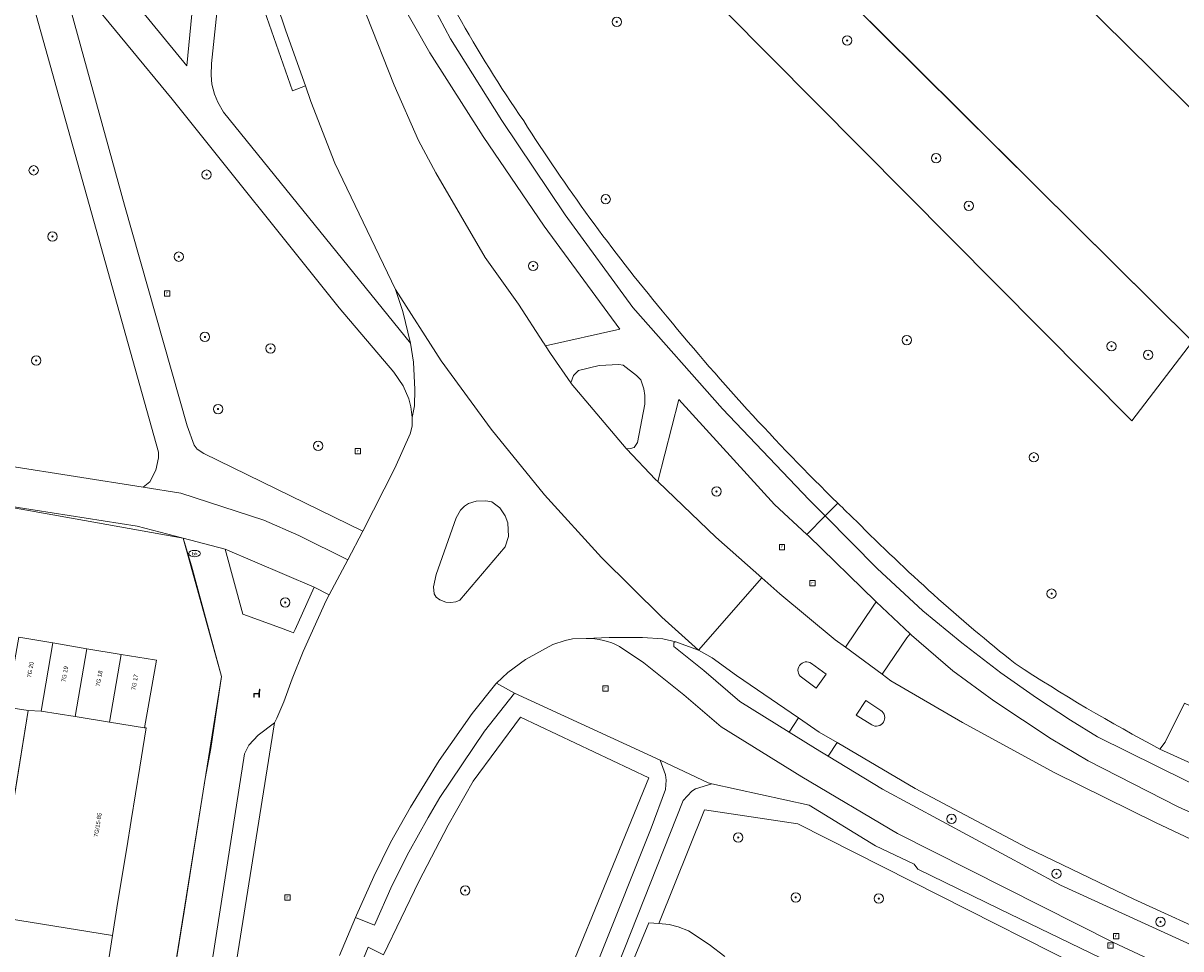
# Model space of a CAD drawing. Header units: metres. Extents: x 207466 to 209466, y 475780 to 477780.
# Tile 56 of 189: x 208021 to 208120, y 476420 to 476499. Entities that reach past the tile are written whole.
import ezdxf

# ---------------------------------------------------------------- set-up
doc = ezdxf.new("R2010")
doc.units = ezdxf.units.M
doc.layers.get('0').update_dxf_attribs({"color": 253, "linetype": 'CONTINUOUS'})
for name, color, linetype, lineweight, true_color in [('B-RO-GR-BEPLANTING_CULTUUR_BODEMBEDEKKER-GV', 7, 'CONTINUOUS', 0, 0x6d8a47), ('B-RO-GR-BEPLANTING_CULTUUR_BOSPLANTSOEN-GV', 7, 'CONTINUOUS', 0, 0x6d8a47), ('B-RO-GR-BEPLANTING_CULTUUR_HEESTERS-GV', 7, 'CONTINUOUS', 0, 0x6d8a47), ('B-RO-GR-BOOM-S', 7, 'CONTINUOUS', 0, 0x6d8a47), ('B-RO-KL-WATER_BRANDLEIDING_PUT-S', 7, 'CONTINUOUS', 0, 0x478c9a), ('B-RO-OG-BEBOUWING-GV', 7, 'CONTINUOUS', 0, 0xa50000)]:
    doc.layers.add(name, color=color, linetype=linetype, lineweight=lineweight, true_color=true_color)
for name, color, linetype, lineweight in [('B-RO-IE-MEUBILAIR_WEGMEUBILAIR-S', 253, 'CONTINUOUS', 0), ('B-RO-OG-BEBOUWING-T18', 7, 'CONTINUOUS', 0), ('B-RO-OG-TERREIN_CULTUURSCHEIDING-GV', 253, 'CONTINUOUS', 0), ('B-RO-OG-TERREIN_ERF-GV', 253, 'CONTINUOUS', 0), ('B-RO-RI-GWA_RIOOLPUT-S', 253, 'CONTINUOUS', 0), ('B-RO-VH-VERHARDING_ASFALT-GV', 253, 'CONTINUOUS', 0), ('B-RO-VH-VERHARDING_BETONSTRAATSTEEN-GV', 253, 'CONTINUOUS', 0), ('B-RO-VH-VERHARDING_TEGEL-GV', 253, 'CONTINUOUS', 0), ('B-WE-KG-GRENS_PERCEEL-GV', 150, 'CONTINUOUS', 18)]:
    doc.layers.add(name, color=color, linetype=linetype, lineweight=lineweight)
doc.styles.add('NLCS-ISO', font='NLCS-ISO.ttf')
doc.styles.add('NLCS-ISO-M200-T18', font='NLCS-ISO.ttf', dxfattribs={"height": 1.8})

# ---------------------------------------------------------------- blocks, each defined once
blk = doc.blocks.new('SRI-PUT_INSPECTIEPUT_RIOOLPUT-SO1')
at = {"color": 0, "linetype": 'ByBlock', "lineweight": -2, "flags": 128}
blk.add_lwpolyline([(-1.125, -1.125), (1.125, -1.125), (1.125, 1.125), (-1.125, 1.125), (-1.125, -1.125)], dxfattribs=at)
at = {"color": 0, "linetype": 'ByBlock', "lineweight": -2, "insert": (0, 0.2828), "char_height": 1.5, "attachment_point": 5, "line_spacing_factor": 0.8, "style": 'NLCS-ISO'}
blk.add_mtext('{\\C0;r}', dxfattribs=at)
blk = doc.blocks.new('SKL-WATER_BRANDKRAAN_BRANDPUT-SO1')
at = {"color": 0, "linetype": 'ByBlock', "lineweight": -2}
blk.add_ellipse((0, 0), major_axis=(2.5, 0), ratio=0.54, dxfattribs=at)
at = {"color": 0, "linetype": 'ByBlock', "lineweight": -2, "insert": (0.1554, 0), "char_height": 1.5, "attachment_point": 5, "line_spacing_factor": 0.8, "style": 'NLCS-ISO'}
blk.add_mtext('{\\C0;bk}', dxfattribs=at)
blk = doc.blocks.new('SIE-WEG_ZITBANK-SO1')
at = {"color": 0, "linetype": 'ByBlock', "lineweight": -2, "flags": 128}
blk.add_lwpolyline([(-0.9125, -1.6313), (-0.9125, -0.2), (1.0875, -0.2), (1.0875, -1.6313), (1.2875, -1.6313), (1.2875, -0.2125), (1.5361, 1.7765), (1.3346, 1.7765), (1.1125, 0), (-1.1125, 0), (-1.1125, -1.6313), (-0.9125, -1.6313)], dxfattribs=at)
blk = doc.blocks.new('SGR-BOOM_01-SO1')
at = {"linetype": 'Continuous'}
h = blk.add_hatch(color=0, dxfattribs=at)
edge = h.paths.add_edge_path()
edge.add_arc((0, 0), 0.25, 0, 360)
at = {"color": 0, "linetype": 'ByBlock', "lineweight": -2}
for radius in [2, 0.25]:
    blk.add_circle((0, 0), radius, dxfattribs=at)

msp = doc.modelspace()

# ---------------------------------------------------------------- linework, layer by layer
at = {"layer": 'B-RO-GR-BEPLANTING_CULTUUR_BODEMBEDEKKER-GV', "flags": 128}
msp.add_lwpolyline([(208046.187, 476450.477), (208038.547, 476453.711), (208040.067, 476448.148), (208043.303, 476446.993), (208044.131, 476446.663), (208044.41, 476446.551), (208044.545, 476446.851), (208046.187, 476450.477)], dxfattribs=at)
at = {"layer": 'B-RO-GR-BEPLANTING_CULTUUR_BOSPLANTSOEN-GV', "flags": 128}
msp.add_lwpolyline([(208081.312, 476418.859), (208079.974, 476419.893), (208078.211, 476421.049), (208077.329, 476421.384), (208076.539, 476421.597), (208075.657, 476421.688), (208074.795, 476421.741), (208067.964, 476405.264)], dxfattribs=at)
at = {"layer": 'B-RO-GR-BEPLANTING_CULTUUR_HEESTERS-GV', "flags": 128}
for points in [[(208116.122, 476464.701), (208121.334, 476471.484), (208114.591, 476478.176), (208107.989, 476484.727), (208101.387, 476491.277), (208094.786, 476497.828), (208088.184, 476504.379), (208081.583, 476510.93), (208074.981, 476517.481), (208071.5, 476520.936), (208065.889, 476515.375), (208116.122, 476464.701)], [(208021.699, 476439.904), (208019.855, 476440.188), (208016.929, 476440.639), (208013.771, 476441.125), (208014.739, 476447.203), (208012.924, 476447.492), (208012.871, 476447.156), (208012.258, 476443.406), (208011.175, 476437.281), (208007.806, 476415.589), (208013.491, 476411.922), (208016.806, 476409.613), (208018.852, 476422.281), (208021.699, 476439.904)]]:
    msp.add_lwpolyline(points, dxfattribs=at)
at = {"layer": 'B-RO-OG-BEBOUWING-GV', "flags": 128}
for points in [[(208068.018, 476524.391), (208071.5, 476520.936), (208074.981, 476517.481), (208081.583, 476510.93), (208088.184, 476504.379), (208094.786, 476497.828), (208101.387, 476491.277), (208107.989, 476484.727), (208114.591, 476478.176), (208121.334, 476471.484), (208131.289, 476481.383), (208124.549, 476488.079), (208117.952, 476494.633), (208111.354, 476501.188), (208104.756, 476507.743), (208098.159, 476514.297), (208091.561, 476520.852), (208084.963, 476527.407), (208084.789, 476527.58), (208090.546, 476533.531), (208086.35, 476537.763), (208080.49, 476531.915), (208077.993, 476534.445), (208068.018, 476524.391)], [(208023.813, 476445.689), (208020.894, 476446.176), (208019.855, 476440.188), (208021.699, 476439.904), (208022.803, 476439.864), (208023.813, 476445.689)], [(208026.733, 476445.202), (208023.813, 476445.689), (208022.803, 476439.864), (208025.726, 476439.392), (208026.733, 476445.202)], [(208029.653, 476444.715), (208026.733, 476445.202), (208025.726, 476439.392), (208028.648, 476438.92), (208029.653, 476444.715)], [(208032.511, 476444.238), (208029.653, 476444.715), (208028.648, 476438.92), (208031.669, 476438.432), (208032.671, 476444.211), (208032.511, 476444.238)], [(208030.506, 476430.485), (208031.248, 476435.075), (208031.647, 476437.544), (208031.787, 476438.413), (208031.669, 476438.432), (208028.648, 476438.92), (208025.726, 476439.392), (208022.803, 476439.864), (208021.699, 476439.904), (208018.852, 476422.281), (208028.919, 476420.654), (208029.388, 476423.56), (208030.131, 476428.162), (208030.506, 476430.485)], [(208027.662, 476412.874), (208028.363, 476417.216), (208028.919, 476420.654), (208018.852, 476422.281), (208016.806, 476409.613), (208016.005, 476404.657), (208026.072, 476403.031), (208026.545, 476405.96), (208027.26, 476410.39), (208027.662, 476412.874)]]:
    msp.add_lwpolyline(points, dxfattribs=at)
at = {"layer": 'B-RO-OG-TERREIN_CULTUURSCHEIDING-GV', "flags": 128}
for points in [[(208121.334, 476471.484), (208116.122, 476464.701), (208065.889, 476515.375)], [(208046.926, 476510.302), (208047.945, 476507.069), (208048.54, 476505.18), (208048.81, 476504.446), (208050.652, 476499.43), (208053.019, 476493.438), (208055.112, 476488.688), (208056.57, 476485.922), (208060.811, 476478.68), (208063.647, 476474.672), (208065.791, 476471.371), (208065.814, 476471.336), (208065.969, 476471.11), (208072.313, 476472.558), (208065.846, 476481.359), (208060.646, 476489.027), (208056.08, 476496.202), (208052.004, 476503.374), (208050.057, 476507.368)], [(208036.272, 476505.438), (208028.39, 476503.531), (208035.284, 476495.07), (208036.272, 476505.438)], [(208045.418, 476493.383), (208044.32, 476492.953), (208040.314, 476504.372), (208038.397, 476504.768), (208037.388, 476495.281), (208037.358, 476494.289), (208037.418, 476493.523), (208037.64, 476492.656), (208037.917, 476491.969), (208038.424, 476491.125), (208054.416, 476471.344), (208053.75, 476474.063), (208053.119, 476475.945), (208047.953, 476486.742), (208045.895, 476492.039), (208045.418, 476493.383)], [(208019.95, 476460.852), (208031.554, 476459.031), (208032.123, 476459.477), (208032.618, 476460.477), (208032.846, 476461.531), (208032.842, 476462.031), (208020.978, 476504.438)], [(208024.309, 476503.692), (208029.939, 476483.172), (208035.315, 476464.273), (208035.898, 476462.617), (208036.159, 476462.281), (208036.72, 476461.891), (208050.345, 476455.258), (208053.08, 476460.664), (208054.383, 476463.586), (208054.545, 476464.242), (208054.566, 476464.989), (208054.452, 476465.906), (208054.273, 476466.578), (208053.792, 476467.695), (208053.003, 476468.859), (208048.312, 476474.383), (208034.028, 476492.227), (208026.199, 476501.719), (208025.354, 476502.82), (208024.309, 476503.692)], [(208085.563, 476457.542), (208077.383, 476466.533), (208075.578, 476459.507), (208076.325, 476458.788), (208080.539, 476454.734), (208084.487, 476451.262), (208086.029, 476449.906), (208090.753, 476445.969), (208091.626, 476445.324), (208093.987, 476448.843), (208094.268, 476449.197), (208094.192, 476449.268), (208088.463, 476454.853), (208088.337, 476454.969), (208085.563, 476457.542)], [(208133.082, 476425.509), (208127.33, 476428.393), (208120.096, 476431.679), (208112.404, 476435.615), (208109.228, 476437.475), (208104.324, 476440.726), (208100.812, 476443.313), (208097.28, 476446.371), (208097.17, 476446.475), (208096.892, 476446.129), (208094.763, 476443.007), (208095.501, 476442.461), (208101.634, 476438.875), (208109.555, 476434.57), (208118.16, 476430.328), (208127.779, 476425.789), (208141.396, 476419.516), (208174.916, 476403.84), (208175.779, 476405.704), (208164.287, 476410.906), (208147.606, 476418.656), (208133.849, 476425.156), (208133.082, 476425.509)], [(208079.058, 476445.086), (208077.107, 476445.794), (208076.956, 476445.742), (208076.938, 476445.383), (208079.516, 476443.32), (208082.588, 476440.688), (208086.811, 476438.056), (208087.617, 476439.28), (208082.308, 476442.914), (208080.236, 476444.422), (208079.058, 476445.086)], [(208066.273, 476407.977), (208075.018, 476429.844), (208076.22, 476433.156), (208076.292, 476433.953), (208076.233, 476434.414), (208075.769, 476435.673), (208063.324, 476441.407), (208060.757, 476438.149), (208056.93, 476432.47), (208055.925, 476430.754), (208054.268, 476427.783), (208052.854, 476424.953), (208051.325, 476421.528), (208049.714, 476422.209), (208048.328, 476418.93)], [(208118.54, 476436.614), (208118.971, 476437.211), (208120.639, 476440.547)], [(208050.196, 476418.213), (208050.802, 476419.646), (208052.104, 476418.994), (208055.123, 476425.262), (208057.632, 476430.105), (208059.789, 476433.862), (208063.836, 476439.337), (208074.812, 476434.14)], [(208074.812, 476434.14), (208063.836, 476439.337), (208059.789, 476433.862), (208057.632, 476430.105), (208055.123, 476425.262), (208052.104, 476418.994), (208050.802, 476419.646), (208050.196, 476418.213)], [(208090.926, 476437.162), (208090.139, 476435.993), (208094.787, 476433.172), (208110.037, 476424.953), (208122.826, 476419.125), (208135.428, 476412.961), (208148.307, 476407.25), (208171.831, 476396.242), (208184.413, 476389.969), (208211.557, 476377.75), (208276.418, 476346.903), (208278.169, 476346.087)], [(208285.726, 476344.456), (208283.391, 476345.539), (208255.964, 476358.359), (208206.34, 476381.695), (208189.449, 476389.539), (208150.667, 476407.719), (208133.074, 476415.883), (208123.79, 476420.336), (208116.309, 476423.766), (208107.185, 476428.156), (208097.597, 476433.227), (208090.926, 476437.162)], [(208074.812, 476434.14), (208064.407, 476408.696)], [(208064.407, 476408.696), (208074.812, 476434.14)], [(208116.941, 476417.049), (208104.777, 476422.942), (208097.816, 476426.334), (208097.51, 476426.771), (208094.213, 476428.324), (208088.513, 476431.81), (208080.209, 476433.636), (208078.793, 476433.203), (208078.486, 476433.016), (208077.737, 476432.211), (208069.922, 476412.477)], [(208059.912, 476354.823), (208061.287, 476363.991), (208062.277, 476364.024), (208064.479, 476378.272), (208067.769, 476398.016), (208068.121, 476399.602), (208066.993, 476400.408), (208067.964, 476405.264), (208074.795, 476421.741), (208075.657, 476421.688), (208079.566, 476431.417), (208087.563, 476430.225), (208123.864, 476411.831)], [(208123.864, 476411.831), (208087.563, 476430.225), (208079.566, 476431.417), (208075.657, 476421.688)], [(208075.657, 476421.688), (208076.539, 476421.597), (208077.329, 476421.384), (208078.211, 476421.049), (208079.974, 476419.893), (208081.312, 476418.859)]]:
    msp.add_lwpolyline(points, dxfattribs=at)
at = {"layer": 'B-RO-OG-TERREIN_CULTUURSCHEIDING-GV'}
for centre, radius, start, end in [((208158.557, 476555.336), 114.644, 203.80348, 214.52143), ((208197.557, 476575.25), 158.165, 212.45795, 219.74352), ((208230.932, 476600.473), 199.963, 219.18648, 225.57903), ((208210.584, 476579.472), 170.722, 225.52327, 226.25665), ((208205.303, 476568.115), 158.917, 224.80077, 231.39942), ((208190.351, 476572.491), 153.686, 236.78177, 242.14368)]:
    msp.add_arc(centre, radius, start, end, dxfattribs=at)
at = {"layer": 'B-RO-OG-TERREIN_ERF-GV', "flags": 128}
for points in [[(208111.354, 476501.188), (208117.952, 476494.633), (208124.549, 476488.079), (208131.289, 476481.383), (208132.035, 476482.125), (208134.553, 476484.971), (208135.657, 476486.105), (208136.663, 476485.4), (208137.344, 476486.087), (208138.402, 476487.156), (208137.685, 476487.867), (208137.525, 476488.026), (208135.538, 476489.998), (208133.621, 476491.899), (208131.704, 476493.801), (208129.787, 476495.703), (208127.87, 476497.605), (208125.953, 476499.507)], [(208035.689, 476452.281), (208034.958, 476454.647), (208031.027, 476455.672), (208016.452, 476457.959)], [(208034.023, 476416.359), (208035.045, 476422.711), (208035.775, 476427.25), (208036.148, 476429.57), (208036.85, 476434.094), (208037.324, 476436.667), (208037.849, 476440.126), (208038.257, 476442.813), (208035.689, 476452.281)], [(208020.894, 476446.176), (208023.813, 476445.689), (208026.733, 476445.202), (208029.653, 476444.715), (208032.511, 476444.238), (208032.671, 476444.211), (208031.669, 476438.432), (208031.787, 476438.413), (208031.647, 476437.544), (208031.248, 476435.075), (208030.506, 476430.485), (208030.131, 476428.162), (208029.388, 476423.56), (208028.919, 476420.654), (208028.363, 476417.216)]]:
    msp.add_lwpolyline(points, dxfattribs=at)
at = {"layer": 'B-RO-VH-VERHARDING_ASFALT-GV', "flags": 128}
for points in [[(208042.126, 476502.914), (208043.747, 476498.086), (208045.418, 476493.383), (208045.895, 476492.039), (208047.953, 476486.742), (208053.119, 476475.945), (208057.048, 476469.85), (208061.308, 476463.982), (208065.884, 476458.357), (208070.764, 476452.993), (208075.932, 476447.906), (208079.058, 476445.086), (208084.487, 476451.262), (208080.539, 476454.734), (208076.325, 476458.788), (208075.578, 476459.507), (208075.39, 476459.688), (208072.904, 476462.299), (208072.877, 476462.328), (208068.171, 476467.891), (208068.134, 476467.944), (208066.406, 476470.47), (208065.969, 476471.11), (208065.814, 476471.336), (208065.791, 476471.371), (208063.647, 476474.672), (208060.811, 476478.68), (208056.57, 476485.922), (208055.112, 476488.688), (208053.019, 476493.438), (208050.652, 476499.43)], [(208127.779, 476425.789), (208118.16, 476430.328), (208109.555, 476434.57), (208101.634, 476438.875), (208095.501, 476442.461), (208094.763, 476443.007), (208091.626, 476445.324), (208090.753, 476445.969), (208086.029, 476449.906), (208084.487, 476451.262), (208079.058, 476445.086), (208080.236, 476444.422), (208082.308, 476442.914), (208087.617, 476439.28), (208089.386, 476438.07), (208090.926, 476437.162), (208097.597, 476433.227), (208107.185, 476428.156), (208116.309, 476423.766), (208123.79, 476420.336)], [(208088.722, 476443.935), (208089.983, 476443.026), (208089.123, 476441.821), (208087.86, 476442.753)], [(208093.882, 476438.681), (208092.554, 476439.497), (208093.365, 476440.757), (208094.661, 476439.912)], [(208069.922, 476412.477), (208077.737, 476432.211), (208078.486, 476433.016), (208078.793, 476433.203), (208080.209, 476433.636), (208079.884, 476433.707), (208075.769, 476435.673), (208076.233, 476434.414), (208076.292, 476433.953), (208076.22, 476433.156), (208075.018, 476429.844), (208066.273, 476407.977)]]:
    msp.add_lwpolyline(points, dxfattribs=at)
at = {"layer": 'B-RO-VH-VERHARDING_ASFALT-GV'}
for centre, radius, start, end in [((208088.294, 476443.342), 0.731, 54.1792, 233.61632), ((208094.263, 476439.302), 0.728, 238.42331, 56.92389)]:
    msp.add_arc(centre, radius, start, end, dxfattribs=at)
at = {"layer": 'B-RO-VH-VERHARDING_BETONSTRAATSTEEN-GV', "flags": 128}
for points in [[(208056.875, 476435.641), (208059.68, 476439.664), (208061.705, 476442.188), (208061.77, 476442.248), (208062.75, 476443.155), (208064.257, 476444.273), (208066.598, 476445.547), (208067.637, 476445.906), (208068.266, 476446.039), (208069.454, 476446.077), (208071.4, 476446.172), (208074.263, 476446.172), (208076.012, 476446.055), (208077.107, 476445.794), (208079.058, 476445.086), (208075.932, 476447.906), (208070.764, 476452.993), (208065.884, 476458.357), (208061.308, 476463.982), (208057.048, 476469.85), (208053.119, 476475.945), (208053.75, 476474.063), (208054.416, 476471.344), (208054.667, 476469.719), (208054.785, 476467.375), (208054.754, 476465.992), (208054.566, 476464.989), (208054.545, 476464.242), (208054.383, 476463.586), (208053.08, 476460.664), (208050.345, 476455.258), (208049.065, 476452.797), (208047.443, 476449.797), (208047.193, 476449.336), (208045.218, 476444.953), (208044.288, 476442.617), (208043.591, 476440.664), (208042.988, 476439.25), (208042.768, 476438.867), (208037.671, 476406.828)], [(208068.134, 476467.944), (208068.171, 476467.891), (208072.877, 476462.328), (208072.904, 476462.299), (208073.238, 476462.335), (208073.557, 476462.431), (208073.828, 476462.846), (208074.458, 476466.124), (208074.462, 476466.883), (208074.367, 476467.447), (208074.126, 476468.207), (208073.761, 476468.577), (208072.615, 476469.464), (208072.248, 476469.515), (208070.557, 476469.426), (208068.792, 476469.019), (208068.349, 476468.581), (208068.134, 476467.944)], [(208058.64, 476449.367), (208058.302, 476449.219), (208057.856, 476449.141), (208057.439, 476449.18), (208056.921, 476449.383), (208056.614, 476449.617), (208056.441, 476449.898), (208056.37, 476450.5), (208056.615, 476451.555), (208058.313, 476456.391), (208058.686, 476457.047), (208059.033, 476457.398), (208059.381, 476457.625), (208060.023, 476457.813), (208060.861, 476457.867), (208061.385, 476457.773), (208062.052, 476457.258), (208062.524, 476456.563), (208062.737, 476455.961), (208062.786, 476454.805), (208062.511, 476453.93), (208058.64, 476449.367)], [(208087.86, 476442.753), (208089.123, 476441.821), (208089.983, 476443.026), (208088.722, 476443.935)], [(208094.661, 476439.912), (208093.365, 476440.757), (208092.554, 476439.497), (208093.882, 476438.681)], [(208042.768, 476438.867), (208041.378, 476437.789), (208040.589, 476436.953), (208040.204, 476436.195), (208035.696, 476407.305), (208037.671, 476406.828), (208042.768, 476438.867)], [(208048.328, 476418.93), (208049.714, 476422.209), (208049.787, 476422.383), (208051.269, 476425.703), (208052.718, 476428.602), (208054.412, 476431.641), (208056.875, 476435.641)]]:
    msp.add_lwpolyline(points, dxfattribs=at)
at = {"layer": 'B-RO-VH-VERHARDING_BETONSTRAATSTEEN-GV'}
for centre, radius, start, end in [((208088.294, 476443.342), 0.731, 54.1792, 233.61632), ((208094.263, 476439.302), 0.728, 238.42331, 56.92389)]:
    msp.add_arc(centre, radius, start, end, dxfattribs=at)
at = {"layer": 'B-RO-VH-VERHARDING_TEGEL-GV', "flags": 128}
for points in [[(208053.665, 476509.066), (208052.46, 476508.576), (208052.566, 476508.281), (208054.936, 476502.898), (208057.838, 476497.391), (208062.238, 476490.398), (208067.645, 476482.328), (208073.428, 476474.414), (208081.111, 476465.727), (208088.522, 476457.953), (208089.899, 476456.562), (208090.973, 476457.656)], [(208041.326, 476504.984), (208040.887, 476505.711), (208040.041, 476506.586), (208039.597, 476506.809), (208038.999, 476506.633), (208038.68, 476506.313), (208038.501, 476505.75), (208038.397, 476504.768), (208040.314, 476504.372), (208044.32, 476492.953), (208045.418, 476493.383), (208043.747, 476498.086), (208042.126, 476502.914), (208041.326, 476504.984)], [(208024.309, 476503.692), (208023.571, 476504.359), (208023.336, 476504.984), (208021.422, 476504.541), (208020.978, 476504.438), (208032.842, 476462.031), (208032.846, 476461.531), (208032.618, 476460.477), (208032.123, 476459.477), (208031.554, 476459.031), (208034.77, 476458.516), (208041.873, 476456.188), (208044.863, 476454.891), (208049.065, 476452.797), (208050.345, 476455.258), (208036.72, 476461.891), (208036.159, 476462.281), (208035.898, 476462.617), (208035.315, 476464.273), (208029.939, 476483.172), (208024.309, 476503.692)], [(208026.199, 476501.719), (208034.028, 476492.227), (208048.312, 476474.383), (208053.003, 476468.859), (208053.792, 476467.695), (208054.273, 476466.578), (208054.452, 476465.906), (208054.566, 476464.989), (208054.754, 476465.992), (208054.785, 476467.375), (208054.667, 476469.719), (208054.416, 476471.344), (208038.424, 476491.125), (208037.917, 476491.969), (208037.64, 476492.656), (208037.418, 476493.523), (208037.358, 476494.289), (208037.388, 476495.281), (208038.397, 476504.768)], [(208036.272, 476505.438), (208035.284, 476495.07), (208028.39, 476503.531)], [(208052.004, 476503.374), (208056.08, 476496.202), (208060.646, 476489.027), (208065.846, 476481.359), (208072.313, 476472.558), (208065.969, 476471.11), (208066.406, 476470.47), (208068.134, 476467.944), (208068.349, 476468.581), (208068.792, 476469.019), (208070.557, 476469.426), (208072.248, 476469.515), (208072.615, 476469.464), (208073.761, 476468.577), (208074.126, 476468.207), (208074.367, 476467.447), (208074.462, 476466.883), (208074.458, 476466.124), (208073.828, 476462.846), (208073.557, 476462.431), (208073.238, 476462.335), (208072.904, 476462.299), (208075.39, 476459.688), (208075.578, 476459.507), (208077.383, 476466.533), (208085.563, 476457.542), (208088.337, 476454.969), (208089.899, 476456.562), (208088.522, 476457.953), (208081.111, 476465.727), (208073.428, 476474.414), (208067.645, 476482.328), (208062.238, 476490.398), (208057.838, 476497.391), (208054.936, 476502.898)], [(208031.554, 476459.031), (208019.95, 476460.852), (208019.31, 476462.857), (207996.63, 476466.682), (207996.613, 476466.547), (207996.022, 476461.938), (208007.33, 476459.82), (208008.176, 476459.625), (208014.686, 476458.314), (208016.452, 476457.959), (208031.027, 476455.672), (208034.958, 476454.647), (208038.547, 476453.711), (208046.187, 476450.477), (208047.443, 476449.797), (208049.065, 476452.797), (208044.863, 476454.891), (208041.873, 476456.188), (208034.77, 476458.516), (208031.554, 476459.031)], [(208060.023, 476457.813), (208059.381, 476457.625), (208059.033, 476457.398), (208058.686, 476457.047), (208058.313, 476456.391), (208056.615, 476451.555), (208056.37, 476450.5), (208056.441, 476449.898), (208056.614, 476449.617), (208056.921, 476449.383), (208057.439, 476449.18), (208057.856, 476449.141), (208058.302, 476449.219), (208058.64, 476449.367), (208062.511, 476453.93), (208062.786, 476454.805), (208062.737, 476455.961), (208062.524, 476456.563), (208062.052, 476457.258), (208061.385, 476457.773), (208060.861, 476457.867), (208060.023, 476457.813)], [(208090.973, 476457.656), (208089.899, 476456.562), (208094.355, 476452.063), (208098.251, 476448.453), (208101.597, 476445.695), (208104.934, 476443.141), (208107.967, 476440.992), (208110.895, 476439.07), (208113.204, 476437.656), (208123.401, 476432.602), (208155.101, 476417.844), (208167.786, 476411.828), (208211.813, 476391.234), (208235.58, 476380.203), (208248.317, 476374.109), (208284.227, 476357.245)], [(208089.899, 476456.562), (208088.337, 476454.969), (208088.463, 476454.853), (208094.192, 476449.268), (208094.268, 476449.197), (208097.17, 476446.475), (208097.28, 476446.371), (208100.812, 476443.313), (208104.324, 476440.726), (208109.228, 476437.475), (208112.404, 476435.615), (208120.096, 476431.679), (208127.33, 476428.393)], [(208284.227, 476357.245), (208248.317, 476374.109), (208235.58, 476380.203), (208211.813, 476391.234), (208167.786, 476411.828), (208155.101, 476417.844), (208123.401, 476432.602), (208113.204, 476437.656), (208110.895, 476439.07), (208107.967, 476440.992), (208104.934, 476443.141), (208101.597, 476445.695), (208098.251, 476448.453), (208094.355, 476452.063), (208089.899, 476456.562)], [(208035.696, 476407.305), (208040.204, 476436.195), (208040.589, 476436.953), (208041.378, 476437.789), (208042.768, 476438.867), (208042.988, 476439.25), (208043.591, 476440.664), (208044.288, 476442.617), (208045.218, 476444.953), (208047.193, 476449.336), (208047.443, 476449.797), (208046.187, 476450.477), (208044.545, 476446.851), (208044.41, 476446.551), (208044.131, 476446.663), (208043.303, 476446.993), (208040.067, 476448.148), (208038.547, 476453.711), (208034.958, 476454.647), (208035.689, 476452.281), (208038.257, 476442.813), (208037.849, 476440.126), (208037.324, 476436.667), (208036.85, 476434.094), (208036.148, 476429.57), (208035.775, 476427.25), (208035.045, 476422.711), (208034.023, 476416.359)], [(208094.268, 476449.197), (208093.987, 476448.843), (208091.626, 476445.324), (208094.763, 476443.007), (208096.892, 476446.129), (208097.17, 476446.475), (208094.268, 476449.197)], [(208069.454, 476446.077), (208068.266, 476446.039), (208067.637, 476445.906), (208066.598, 476445.547), (208064.257, 476444.273), (208062.75, 476443.155), (208061.77, 476442.248), (208063.324, 476441.407), (208075.769, 476435.673), (208079.884, 476433.707), (208080.209, 476433.636), (208088.513, 476431.81), (208094.213, 476428.324), (208097.51, 476426.771), (208097.816, 476426.334), (208104.777, 476422.942), (208116.941, 476417.049), (208125.784, 476412.986)], [(208090.139, 476435.993), (208089.432, 476436.422), (208086.811, 476438.056), (208082.588, 476440.688), (208079.516, 476443.32), (208076.938, 476445.383), (208076.956, 476445.742), (208077.107, 476445.794), (208076.012, 476446.055), (208074.263, 476446.172), (208071.4, 476446.172), (208069.454, 476446.077)], [(208072.301, 476445.382), (208074.367, 476443.983), (208077.794, 476441.24), (208080.986, 476438.505), (208087.884, 476434.24), (208096.095, 476429.397), (208114.571, 476420.053), (208274.595, 476345.4), (208277.039, 476344.003)], [(208087.884, 476434.24), (208080.986, 476438.505), (208077.794, 476441.24), (208074.367, 476443.983), (208072.301, 476445.382)], [(208063.324, 476441.407), (208061.77, 476442.248), (208061.705, 476442.188), (208059.68, 476439.664), (208056.875, 476435.641), (208054.412, 476431.641), (208052.718, 476428.602), (208051.269, 476425.703), (208049.787, 476422.383), (208049.714, 476422.209), (208051.325, 476421.528), (208052.854, 476424.953), (208054.268, 476427.783), (208055.925, 476430.754), (208056.93, 476432.47), (208060.757, 476438.149), (208063.324, 476441.407)], [(208125.124, 476438.46), (208122.253, 476439.754), (208120.639, 476440.547), (208118.971, 476437.211), (208118.54, 476436.614), (208123.621, 476434.288), (208123.443, 476435.981), (208123.971, 476435.783), (208125.124, 476438.46)], [(208087.617, 476439.28), (208086.811, 476438.056), (208089.432, 476436.422), (208090.139, 476435.993), (208090.926, 476437.162), (208089.386, 476438.07), (208087.617, 476439.28)], [(208287.714, 476358.777), (208285.263, 476358.634), (208284.924, 476358.793), (208283.462, 476359.479), (208282.438, 476359.959), (208280.019, 476361.094), (208279.205, 476361.476), (208271.459, 476365.109), (208269.509, 476366.016), (208249, 476375.556), (208236.262, 476381.65), (208208.04, 476394.766), (208177.376, 476409.167), (208168.774, 476413.171), (208136.456, 476428.216), (208134.308, 476429.255), (208133.203, 476429.79), (208131.454, 476430.605), (208130.293, 476431.137), (208127.609, 476432.365), (208123.621, 476434.288), (208118.54, 476436.614)], [(208278.169, 476346.087), (208276.418, 476346.903), (208211.557, 476377.75), (208184.413, 476389.969), (208171.831, 476396.242), (208148.307, 476407.25), (208135.428, 476412.961), (208122.826, 476419.125), (208110.037, 476424.953), (208094.787, 476433.172), (208090.139, 476435.993)], [(208277.039, 476344.003), (208274.595, 476345.4), (208114.571, 476420.053), (208096.095, 476429.397), (208087.884, 476434.24)]]:
    msp.add_lwpolyline(points, dxfattribs=at)
at = {"layer": 'B-RO-VH-VERHARDING_TEGEL-GV'}
for centre, radius, start, end in [((208158.557, 476555.336), 114.644, 203.80348, 214.52143), ((208197.557, 476575.25), 158.165, 212.45795, 219.74352), ((208230.932, 476600.473), 199.963, 219.18648, 225.57903), ((208210.584, 476579.472), 170.722, 225.52327, 226.25665), ((208205.303, 476568.115), 158.917, 224.80077, 231.39942), ((208069.544, 476440.269), 5.809, 61.67052, 90.8924), ((208069.544, 476440.269), 5.809, 61.67052, 90.8924), ((208190.351, 476572.491), 153.686, 236.78177, 242.14368)]:
    msp.add_arc(centre, radius, start, end, dxfattribs=at)
at = {"layer": 'B-WE-KG-GRENS_PERCEEL-GV'}
for points in [[(208107.57, 476526.265), (208141.644, 476491.906), (208137.685, 476487.867), (208136.574, 476486.749), (208133.292, 476483.365), (208133.586, 476483.016), (208133.818, 476482.621), (208133.979, 476482.194), (208134.066, 476481.745), (208134.076, 476481.288), (208134.008, 476480.836), (208133.865, 476480.402), (208133.651, 476479.999), (208133.372, 476479.637), (208127.091, 476473.371), (208125.144, 476475.272), (208121.334, 476471.484), (208068.018, 476524.391)], [(208068.018, 476524.391), (208121.334, 476471.484), (208125.144, 476475.272), (208127.091, 476473.371), (208133.372, 476479.637), (208133.651, 476479.999), (208133.865, 476480.402), (208134.008, 476480.836), (208134.076, 476481.288), (208134.066, 476481.745), (208133.979, 476482.194), (208133.818, 476482.621), (208133.586, 476483.016), (208133.292, 476483.365), (208136.574, 476486.749), (208118.794, 476504.542)]]:
    msp.add_lwpolyline(points, dxfattribs=at)
for points in [[(207998.034, 476343.508), (207998.644, 476347.086), (207999.585, 476353.117), (208013.771, 476441.125), (208016.452, 476457.959), (208034.958, 476454.647), (208038.257, 476442.813), (208030.141, 476392.157), (208021.832, 476339.424)], [(207999.585, 476353.117), (207998.644, 476347.086), (207998.034, 476343.508), (208021.832, 476339.424), (208030.141, 476392.157), (208038.257, 476442.813), (208034.958, 476454.647), (208016.452, 476457.959), (208013.771, 476441.125), (208021.7, 476439.924), (208007.465, 476351.787)], [(207999.585, 476353.117), (208007.465, 476351.787), (208021.7, 476439.924), (208013.771, 476441.125)]]:
    msp.add_lwpolyline(points, close=True, dxfattribs=at)

# ---------------------------------------------------------------- block references
at = {"layer": 'B-RO-GR-BOOM-S', "xscale": 0.2, "yscale": 0.2, "zscale": 0.2}
for p in [(208072.057, 476498.842), (208091.775, 476497.255), (208099.38, 476487.17), (208022.174, 476486.139), (208036.97, 476485.77), (208071.114, 476483.67), (208102.18, 476483.1), (208023.78, 476480.47), (208034.59, 476478.75), (208064.905, 476477.954), (208036.83, 476471.88), (208096.879, 476471.609), (208042.44, 476470.9), (208114.387, 476471.078), (208022.39, 476469.86), (208117.525, 476470.343), (208037.95, 476465.71), (208046.514, 476462.555), (208107.747, 476461.579), (208080.603, 476458.655), (208109.27, 476449.909), (208043.7, 476449.16), (208100.708, 476430.638), (208082.46, 476429.04), (208109.683, 476425.945), (208059.098, 476424.507), (208087.375, 476423.915), (208094.479, 476423.812), (208118.582, 476421.821)]:
    msp.add_blockref('SGR-BOOM_01-SO1', p, dxfattribs=at)
at = {"layer": 'B-RO-IE-MEUBILAIR_WEGMEUBILAIR-S', "xscale": 0.2, "yscale": 0.2, "zscale": 0.2}
msp.add_blockref('SIE-WEG_ZITBANK-SO1', (208041.225, 476441.373), dxfattribs=at)
at = {"layer": 'B-RO-KL-WATER_BRANDLEIDING_PUT-S', "xscale": 0.2, "yscale": 0.2, "zscale": 0.2}
msp.add_blockref('SKL-WATER_BRANDKRAAN_BRANDPUT-SO1', (208035.936, 476453.342), dxfattribs=at)
at = {"layer": 'B-RO-RI-GWA_RIOOLPUT-S', "xscale": 0.2, "yscale": 0.2, "zscale": 0.2}
for p in [(208033.6, 476475.6), (208049.9, 476462.1), (208086.2, 476453.9), (208088.8, 476450.8), (208071.1, 476441.8), (208043.9, 476423.9), (208114.8, 476420.6), (208114.3, 476419.8)]:
    msp.add_blockref('SRI-PUT_INSPECTIEPUT_RIOOLPUT-SO1', p, dxfattribs=at)

# ---------------------------------------------------------------- texts
at = {"layer": 'B-RO-OG-BEBOUWING-T18', "char_height": 0.36, "attachment_point": 5, "line_spacing_factor": 0.8, "style": 'NLCS-ISO-M200-T18'}
for s, insert, rotation in [('{\\fArial|b0|i0|c0|p34;\\C256;7G 20}', (208021.895, 476443.409), 80.2), ('{\\fArial|b0|i0|c0|p34;\\C256;7G 19}', (208024.833, 476443.025), 80.2), ('{\\fArial|b0|i0|c0|p34;\\C256;7G 18}', (208027.774, 476442.659), 80.2), ('{\\fArial|b0|i0|c0|p34;\\C256;7G 17}', (208030.823, 476442.331), 80.2), ('{\\fArial|b0|i0|c0|p34;\\C256;7G/15-85}', (208027.661, 476430.119), 80.8)]:
    msp.add_mtext(s, dxfattribs=dict(at, insert=insert, rotation=rotation))

doc.saveas('drawing.dxf')
